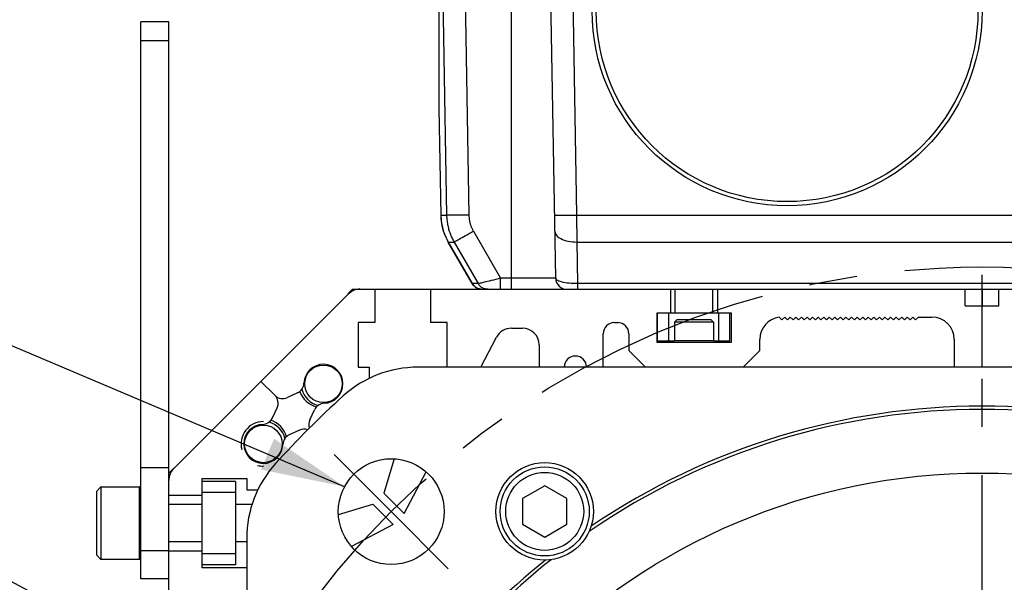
# Model space of a CAD drawing. Header units: millimetres. Extents: x 0 to 420, y 0 to 297.
# Tile 53 of 63: x 296 to 331, y 201 to 222. Entities that reach past the tile are written whole.
import ezdxf
from ezdxf.enums import TextEntityAlignment as Align

# ---------------------------------------------------------------- set-up
doc = ezdxf.new("R2010")
doc.units = ezdxf.units.MM
doc.header["$LTSCALE"] = 23.1
doc.linetypes.add('CENTER', pattern=[0.6, 0.375, -0.075, 0.075, -0.075])
doc.layers.get('0').update_dxf_attribs({"linetype": 'CONTINUOUS'})
for name, color, linetype in [('AXIS', 7, 'CONTINUOUS'), ('COMPONENTS', 7, 'CONTINUOUS'), ('DETAIL', 7, 'CONTINUOUS'), ('DIMENSION', 7, 'CONTINUOUS')]:
    doc.layers.add(name, color=color, linetype=linetype)
doc.styles.get("Standard").update_dxf_attribs({"font": 'arial.ttf'})
doc.styles.add('TEXTSTYLE_4', font='gdt')
doc.dimstyles.new('DIMSTYLE_2', dxfattribs={"dimtxt": 3, "dimasz": 3, "dimexe": 0.18, "dimexo": 0.0625, "dimgap": 0.09, "dimtad": 1, "dimtih": 1, "dimtoh": 1, "dimlfac": 5, "dimdsep": 46, "dimtxsty": 'STANDARD', "dimblk": '_FILLED', "dimblk1": '_FILLED', "dimblk2": '_FILLED', "dimcen": 0.09, "dimadec": 0, "dimazin": 0, "dimtol": 1, "dimtp": 0.2, "dimtm": 0.2, "dimtfac": 1, "dimtofl": 0, "dimtmove": 0, "dimatfit": 3, "dimldrblk": '_FILLED', "dimfxl": 1, "dimtolj": 1, "dimarcsym": 0})
doc.dimstyles.get("Standard").update_dxf_attribs({"dimtxt": 3, "dimasz": 3, "dimexe": 0.18, "dimexo": 0.0625, "dimgap": 0.09, "dimtad": 1, "dimdec": 3, "dimdsep": 46, "dimtxsty": 'STANDARD', "dimblk": '_FILLED', "dimblk1": '_FILLED', "dimblk2": '_FILLED', "dimcen": 0.09, "dimadec": 0, "dimazin": 0, "dimtol": 1, "dimtp": 0.001, "dimtm": 0.001, "dimtfac": 1, "dimtdec": 3, "dimtofl": 0, "dimtmove": 0, "dimatfit": 3, "dimldrblk": '_FILLED', "dimfxl": 1, "dimtolj": 1, "dimarcsym": 0})

# ---------------------------------------------------------------- blocks, each defined once
blk = doc.blocks.new('_FILLED')
at = {"color": 0, "linetype": 'BYBLOCK'}
blk.add_solid([(0, 0), (-1, 0.2), (-1, -0.2)], dxfattribs=at)
blk = doc.blocks.new('*D1')
at = {"layer": 'DIMENSION', "color": 2, "linetype": 'CONTINUOUS'}
for p, q in [((293.804, 202.271), (268.342, 202.271)), ((303.632, 196.997), (293.804, 202.271)), ((293.804, 202.271), (293.804, 202.271))]:
    blk.add_line(p, q, dxfattribs=at)
at = {"layer": 'DIMENSION', "color": 2, "linetype": 'CONTINUOUS', "xscale": 3, "yscale": 3, "zscale": 3, "rotation": 331.7813436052}
blk.add_blockref('_FILLED', (303.632, 196.997), dxfattribs=at)
at = {"layer": 'DIMENSION', "color": 2, "linetype": 'CONTINUOUS', "style": 'TEXTSTYLE_4'}
for s, p in [('`', (285.835, 203.021)), ('n', (275.342, 203.021))]:
    blk.add_text(s, height=3, dxfattribs=at).set_placement(p, align=Align.RIGHT)
at = {"layer": 'DIMENSION', "color": 2, "linetype": 'CONTINUOUS'}
for s, p in [('300', (282.335, 203.021)), ('0.2', (291.656, 203.021))]:
    blk.add_text(s, height=3, dxfattribs=at).set_placement(p, align=Align.RIGHT)
blk = doc.blocks.new('*D2')
at = {"layer": 'DIMENSION', "color": 2, "linetype": 'CONTINUOUS'}
for p, q in [((293.804, 202.271), (268.342, 202.271)), ((303.632, 196.997), (293.804, 202.271)), ((293.804, 202.271), (293.804, 202.271))]:
    blk.add_line(p, q, dxfattribs=at)
at = {"layer": 'DIMENSION', "color": 2, "linetype": 'CONTINUOUS', "xscale": 3, "yscale": 3, "zscale": 3, "rotation": 331.7813436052}
blk.add_blockref('_FILLED', (303.632, 196.997), dxfattribs=at)
at = {"layer": 'DIMENSION', "color": 2, "linetype": 'CONTINUOUS', "style": 'TEXTSTYLE_4'}
for s, p in [('`', (285.835, 203.021)), ('n', (275.342, 203.021))]:
    blk.add_text(s, height=3, dxfattribs=at).set_placement(p, align=Align.RIGHT)
at = {"layer": 'DIMENSION', "color": 2, "linetype": 'CONTINUOUS'}
for s, p in [('300', (282.335, 203.021)), ('0.2', (291.656, 203.021))]:
    blk.add_text(s, height=3, dxfattribs=at).set_placement(p, align=Align.RIGHT)

msp = doc.modelspace()

# ---------------------------------------------------------------- linework, layer by layer
at = {"layer": 'AXIS', "color": 2, "linetype": 'CENTER'}
for p, q in [((330.06653, 182.81169), (330.06653, 212.53028)), ((308.85332, 204.0249), (306.80271, 206.07551)), ((308.85332, 204.0249), (310.90393, 201.97429))]:
    msp.add_line(p, q, dxfattribs=at)
msp.add_circle((330.06653, 182.81169), 30, dxfattribs=at)
at = {"layer": 'COMPONENTS', "color": 7, "linetype": 'CONTINUOUS'}
for p, q in [((310.56653, 230.87402), (310.56653, 218.49297)), ((314.75967, 212.40471), (314.4963, 227.49274)), ((310.63121, 226.85796), (310.84278, 214.67211)), ((299.86653, 201.61169), (299.86653, 221.61169)), ((300.86653, 221.61169), (299.86653, 221.61169)), ((300.86653, 160.21169), (300.86653, 221.61169)), ((310.56653, 218.4966), (310.63325, 214.67192)), ((310.90092, 213.70679), (311.76415, 212.21168)), ((311.11037, 213.70701), (311.97357, 212.21169)), ((301.04226, 205.57143), (307.30679, 211.83596)), ((307.29879, 211.84396), (307.46653, 212.01169)), ((307.46653, 212.01169), (352.66653, 212.01169)), ((308.26653, 212.01169), (308.26653, 210.81169)), ((310.26653, 212.01169), (310.26653, 210.81169)), ((318.88653, 212.01169), (318.88653, 211.15169)), ((319.04153, 212.01169), (319.04153, 211.15169)), ((320.39153, 212.01169), (320.39153, 211.15169)), ((320.56653, 212.01169), (320.56653, 211.15169)), ((329.46653, 211.41169), (329.46653, 212.01169)), ((330.66653, 211.41169), (330.66653, 212.01169)), ((318.38653, 211.15169), (318.38653, 210.11169)), ((321.06653, 211.15169), (318.38653, 211.15169)), ((318.41653, 210.15169), (318.41653, 211.15169)), ((318.81653, 210.15169), (318.81653, 211.15169)), ((320.61653, 210.15169), (320.61653, 211.15169)), ((321.01653, 210.15169), (321.01653, 211.15169)), ((321.06653, 210.11169), (321.06653, 211.15169)), ((329.46653, 211.41169), (330.66653, 211.41169)), ((330.06653, 209.21169), (330.06653, 211.41169)), ((307.66653, 210.81169), (307.66653, 209.21169)), ((308.26653, 210.81169), (307.66653, 210.81169)), ((310.86653, 210.81169), (310.26653, 210.81169)), ((310.86653, 209.21169), (310.86653, 210.81169)), ((316.86653, 210.81169), (316.98653, 210.81169)), ((319.02653, 210.83169), (319.10653, 210.91169)), ((319.02653, 210.83169), (319.02653, 210.15869)), ((320.42653, 210.83169), (319.02653, 210.83169)), ((320.34653, 210.91169), (319.10653, 210.91169)), ((320.42653, 210.83169), (320.34653, 210.91169)), ((320.42653, 210.83169), (320.42653, 210.15869)), ((322.78525, 211.00867), (322.88223, 210.91169)), ((322.88223, 210.91169), (322.98223, 211.01169)), ((322.98223, 211.01169), (323.08223, 210.91169)), ((323.08223, 210.91169), (323.18223, 211.01169)), ((323.18223, 211.01169), (323.28223, 210.91169)), ((323.28223, 210.91169), (323.38223, 211.01169)), ((323.38223, 211.01169), (323.48223, 210.91169)), ((323.48223, 210.91169), (323.58223, 211.01169)), ((323.58223, 211.01169), (323.68223, 210.91169)), ((323.68223, 210.91169), (323.78223, 211.01169)), ((323.78223, 211.01169), (323.88223, 210.91169)), ((323.88223, 210.91169), (323.98223, 211.01169)), ((323.98223, 211.01169), (324.08223, 210.91169)), ((324.08223, 210.91169), (324.18223, 211.01169)), ((324.18223, 211.01169), (324.28223, 210.91169)), ((324.28223, 210.91169), (324.38223, 211.01169)), ((324.38223, 211.01169), (324.48223, 210.91169)), ((324.48223, 210.91169), (324.58223, 211.01169)), ((324.58223, 211.01169), (324.68223, 210.91169)), ((324.68223, 210.91169), (324.78223, 211.01169)), ((324.78223, 211.01169), (324.88223, 210.91169)), ((324.88223, 210.91169), (324.98223, 211.01169)), ((324.98223, 211.01169), (325.08223, 210.91169)), ((325.08223, 210.91169), (325.18223, 211.01169)), ((325.18223, 211.01169), (325.28223, 210.91169)), ((325.28223, 210.91169), (325.38223, 211.01169)), ((325.38223, 211.01169), (325.48223, 210.91169)), ((325.48223, 210.91169), (325.58223, 211.01169)), ((325.58223, 211.01169), (325.68223, 210.91169)), ((325.68223, 210.91169), (325.78223, 211.01169)), ((325.78223, 211.01169), (325.88223, 210.91169)), ((325.88223, 210.91169), (325.98223, 211.01169)), ((325.98223, 211.01169), (326.08223, 210.91169)), ((326.08223, 210.91169), (326.18223, 211.01169)), ((326.18223, 211.01169), (326.28223, 210.91169)), ((326.28223, 210.91169), (326.38223, 211.01169)), ((326.38223, 211.01169), (326.48223, 210.91169)), ((326.48223, 210.91169), (326.58223, 211.01169)), ((326.58223, 211.01169), (326.68223, 210.91169)), ((326.68223, 210.91169), (326.78223, 211.01169)), ((326.78223, 211.01169), (326.88223, 210.91169)), ((326.88223, 210.91169), (326.98223, 211.01169)), ((326.98223, 211.01169), (327.08223, 210.91169)), ((327.08223, 210.91169), (327.18223, 211.01169)), ((327.18223, 211.01169), (327.28223, 210.91169)), ((327.28223, 210.91169), (327.38223, 211.01169)), ((327.38223, 211.01169), (327.48223, 210.91169)), ((327.48223, 210.91169), (327.58223, 211.01169)), ((327.58223, 211.01169), (327.68223, 210.91169)), ((327.68223, 210.91169), (327.78223, 211.01169)), ((327.78223, 211.01169), (328.26653, 211.01169)), ((313.16653, 210.61169), (313.56653, 210.61169)), ((316.46653, 209.21169), (316.46653, 210.41169)), ((317.38653, 210.41169), (317.38653, 209.81169)), ((312.07053, 209.21169), (312.63495, 210.28995)), ((314.16653, 210.01169), (314.16653, 209.21169)), ((318.38653, 210.11169), (321.06653, 210.11169)), ((319.02653, 210.15169), (318.41653, 210.15169)), ((321.01653, 210.15169), (320.42653, 210.15169)), ((322.08653, 209.81169), (322.08653, 210.21169)), ((329.06653, 210.21169), (329.06653, 209.21169)), ((317.38653, 209.81169), (317.98653, 209.21169)), ((321.48653, 209.21169), (322.08653, 209.81169)), ((307.66653, 209.21169), (308.06653, 209.21169)), ((308.06653, 209.21169), (308.06653, 208.81169)), ((350.3219, 209.21169), (309.81116, 209.21169)), ((304.17453, 208.70369), (304.67648, 208.20174)), ((305.49022, 208.29079), (305.12837, 208.12206)), ((304.58743, 207.388), (304.75616, 207.74985)), ((305.9269, 207.32354), (306.09563, 207.68538)), ((305.55469, 206.95133), (305.19284, 206.78259)), ((308.95523, 205.92036), (308.58653, 204.68593)), ((299.86653, 205.61169), (300.86653, 205.61169)), ((300.86653, 205.41169), (301.03426, 205.57943)), ((309.31821, 203.95369), (310.10345, 205.45381)), ((302.06653, 202.01169), (302.06653, 205.21169)), ((302.06653, 205.21169), (303.66653, 205.21169)), ((303.26653, 205.11169), (302.06653, 205.11169)), ((303.26653, 205.11169), (303.26653, 202.11169)), ((303.66653, 205.21169), (303.66653, 204.81169)), ((298.42653, 204.91169), (298.26653, 204.75169)), ((298.26653, 204.75169), (298.26653, 202.47169)), ((298.42653, 204.91169), (298.42653, 202.31169)), ((298.42653, 204.91169), (299.79953, 204.91169)), ((303.26653, 204.71169), (302.06653, 204.71169)), ((303.66653, 204.81169), (304.06653, 204.81169)), ((314.36321, 204.95728), (313.56321, 204.49539)), ((315.16321, 204.49539), (314.36321, 204.95728)), ((300.86653, 204.61169), (302.06653, 204.61169)), ((308.58653, 204.68593), (309.31821, 203.95369)), ((313.56321, 204.49539), (313.56321, 203.57163)), ((315.16321, 203.57163), (315.16321, 204.49539)), ((302.06653, 204.28669), (300.86653, 204.28669)), ((303.85751, 204.28669), (303.26653, 204.28669)), ((306.95799, 203.92303), (308.19229, 204.29169)), ((308.19229, 204.29169), (308.92453, 203.56001)), ((308.92453, 203.56001), (307.42441, 202.77477)), ((313.56321, 203.57163), (314.36321, 203.10975)), ((314.36321, 203.10975), (315.16321, 203.57163)), ((302.06653, 202.93669), (300.86653, 202.93669)), ((303.66653, 202.93669), (303.26653, 202.93669)), ((303.66653, 203.06706), (303.66653, 162.55632)), ((300.86653, 202.61169), (302.06653, 202.61169)), ((298.42653, 202.31169), (298.26653, 202.47169)), ((299.79953, 202.31169), (298.42653, 202.31169)), ((303.26653, 202.51169), (302.06653, 202.51169)), ((303.26653, 202.11169), (302.06653, 202.11169)), ((303.66653, 202.01169), (302.06653, 202.01169)), ((300.86653, 201.61169), (299.86653, 201.61169))]:
    msp.add_line(p, q, dxfattribs=at)
at = {"layer": 'COMPONENTS', "color": 9, "linetype": 'CONTINUOUS'}
for p, q in [((315.51997, 214.67211), (315.29618, 227.49274)), ((311.43108, 226.85796), (311.64265, 214.67211)), ((313.16653, 212.01169), (313.16653, 225.61169)), ((300.86653, 220.93677), (299.86653, 220.93677)), ((310.63325, 214.67209), (310.63328, 214.67203)), ((310.63328, 214.67211), (310.84278, 214.67211)), ((315.53007, 213.70701), (315.51997, 214.67211)), ((315.51997, 214.67211), (344.61309, 214.67211)), ((311.80318, 214.09305), (312.7778, 212.40471)), ((310.84748, 213.80588), (310.90096, 213.70694)), ((310.90086, 213.70689), (310.9009, 213.70688)), ((310.90096, 213.70694), (311.11037, 213.70701)), ((311.76423, 212.21171), (310.90096, 213.70694)), ((315.55618, 212.21169), (315.53007, 213.70701)), ((315.53007, 213.70701), (344.60298, 213.70701)), ((311.78978, 212.17285), (311.76423, 212.21171)), ((311.97357, 212.21169), (311.76423, 212.21171)), ((311.81968, 212.13721), (311.78978, 212.17285)), ((312.37029, 212.30479), (312.23492, 212.27191)), ((312.7778, 212.01169), (312.7778, 212.40471)), ((314.75967, 212.40471), (312.7778, 212.40471)), ((315.55618, 212.01169), (315.55618, 212.21169)), ((344.57688, 212.21169), (315.55618, 212.21169)), ((320.42653, 210.15869), (319.02653, 210.15869)), ((299.79953, 204.91169), (299.79953, 202.31169)), ((300.86653, 202.61169), (299.86653, 202.61169))]:
    msp.add_line(p, q, dxfattribs=at)
at = {"layer": 'COMPONENTS', "color": 2, "linetype": 'CENTER'}
msp.add_line((330.06653, 212.01169), (330.06653, 211.41169), dxfattribs=at)
at = {"layer": 'COMPONENTS', "color": 9, "linetype": 'CONTINUOUS'}
for points in [[(310.63328, 214.67211), (310.63841, 214.55975), (310.64984, 214.44787), (310.66754, 214.3368), (310.69146, 214.2269), (310.72152, 214.11852), (310.75762, 214.012), (310.79965, 213.90768), (310.84748, 213.80588)], [(311.64265, 214.67211), (311.55933, 214.67074), (311.47693, 214.66954), (311.39633, 214.66851), (311.3184, 214.66768), (311.24401, 214.66705), (311.17395, 214.66662), (311.10899, 214.66641), (311.04983, 214.66641), (310.99712, 214.66662), (310.95144, 214.66705), (310.91327, 214.66768), (310.88304, 214.66851), (310.86107, 214.66954), (310.8476, 214.67074), (310.84278, 214.67211)], [(311.64265, 214.67211), (311.64337, 214.64658), (311.64462, 214.62114), (311.6464, 214.59579), (311.64873, 214.57051), (311.65158, 214.54532), (311.65496, 214.52024), (311.65886, 214.49527), (311.66328, 214.4704), (311.66822, 214.44567), (311.67367, 214.42105), (311.67964, 214.39656), (311.68612, 214.37222), (311.69311, 214.34802), (311.7006, 214.32396), (311.7086, 214.30006), (311.71711, 214.27633), (311.72612, 214.25276), (311.73563, 214.22937), (311.74564, 214.20616), (311.75615, 214.18313), (311.76716, 214.1603), (311.77867, 214.13768), (311.79068, 214.11527), (311.80318, 214.09305)], [(314.72009, 214.67211), (314.72449, 214.67073), (314.73761, 214.66951), (314.7593, 214.66848), (314.78932, 214.66764), (314.82733, 214.667), (314.87294, 214.66657), (314.92563, 214.66636), (314.98483, 214.66636), (315.04989, 214.66657), (315.1201, 214.667), (315.19469, 214.66764), (315.27284, 214.66848), (315.3537, 214.66951), (315.43637, 214.67073), (315.51997, 214.67211)], [(311.80318, 214.09305), (311.73137, 214.05168), (311.66033, 214.01091), (311.59083, 213.97118), (311.52362, 213.93291), (311.45942, 213.89651), (311.39892, 213.86238), (311.34278, 213.83088), (311.29159, 213.80236), (311.24591, 213.77712), (311.20624, 213.75544), (311.173, 213.73754), (311.14654, 213.72362), (311.12716, 213.71383), (311.11506, 213.70827), (311.11037, 213.70701)], [(314.7302, 214.09305), (314.73526, 214.05156), (314.74893, 214.01067), (314.77106, 213.97082), (314.80142, 213.93244), (314.83967, 213.89596), (314.88541, 213.86177), (314.93812, 213.83023), (314.99726, 213.80169), (315.06216, 213.77646), (315.13214, 213.75481), (315.20642, 213.73698), (315.28422, 213.72316), (315.36468, 213.71349), (315.44692, 213.70809), (315.53007, 213.70701)], [(312.06562, 212.01432), (312.06417, 212.0144), (312.01836, 212.02248), (311.9738, 212.03583), (311.93109, 212.05426), (311.89081, 212.07752), (311.85351, 212.10529), (311.81968, 212.13721)], [(312.23492, 212.27191), (312.07949, 212.2349), (312.04229, 212.22628), (312.0129, 212.21957), (311.99158, 212.21484), (311.97845, 212.2122), (311.97357, 212.21169)], [(312.31997, 212.01169), (312.27354, 212.0144), (312.22773, 212.02248), (312.18317, 212.03582), (312.14045, 212.05424), (312.10017, 212.0775), (312.06286, 212.10528), (312.02903, 212.1372), (311.99913, 212.17283), (311.97357, 212.21169)], [(312.7778, 212.40471), (312.69179, 212.3839), (312.60728, 212.36302), (312.52507, 212.34252), (312.44577, 212.32303), (312.37029, 212.30479)], [(315.55618, 212.21169), (315.475, 212.21211), (315.39449, 212.21467), (315.31549, 212.21935), (315.23891, 212.226), (315.1655, 212.23459), (315.09595, 212.24519), (315.03101, 212.25757), (314.97149, 212.27158), (314.9181, 212.28734), (314.87149, 212.30451), (314.83232, 212.32279), (314.80118, 212.34233), (314.7785, 212.36289), (314.76458, 212.38384), (314.75967, 212.40471)]]:
    msp.add_lwpolyline(points, dxfattribs=at)
at = {"layer": 'COMPONENTS', "color": 7, "linetype": 'CONTINUOUS'}
for points in [[(310.63329, 214.67192), (310.63391, 214.64582), (310.64266, 214.51028), (310.66059, 214.37564), (310.68762, 214.24253), (310.72362, 214.11157), (310.76842, 213.98334), (310.82183, 213.85846), (310.88359, 213.73749), (310.90095, 213.7068)], [(310.84278, 214.67211), (310.84397, 214.62959), (310.84606, 214.58717), (310.84905, 214.54488), (310.85292, 214.50275), (310.85768, 214.46078), (310.86331, 214.41898), (310.86981, 214.37735), (310.87718, 214.33592), (310.88542, 214.29468), (310.89451, 214.25365), (310.90446, 214.21285), (310.91526, 214.17227), (310.92691, 214.13193), (310.9394, 214.09184), (310.95274, 214.05201), (310.96692, 214.01245), (310.98193, 213.97318), (310.99778, 213.93419), (311.01447, 213.8955), (311.03199, 213.85713), (311.05034, 213.81908), (311.06953, 213.78136), (311.08954, 213.744), (311.11037, 213.70701)]]:
    msp.add_lwpolyline(points, dxfattribs=at)
for centre, radius in [((323.06653, 222.01169), 7), ((306.42053, 208.61569), 0.675), ((304.26253, 206.45769), 0.675), ((308.85332, 204.0249), 1.9), ((314.36321, 204.03351), 1.75), ((330.06653, 182.81169), 22.6), ((314.36321, 204.03351), 1.6), ((314.36321, 204.03351), 1.4)]:
    msp.add_circle(centre, radius, dxfattribs=at)
at = {"layer": 'COMPONENTS', "color": 9, "linetype": 'CONTINUOUS'}
msp.add_circle((323.06653, 222.01169), 6.85431, dxfattribs=at)
at = {"layer": 'COMPONENTS', "color": 7, "linetype": 'CONTINUOUS'}
for centre, radius, start, end in [((312.11056, 212.41169), 0.4, 210.001074, 270.000001), ((315.15961, 212.41169), 0.4, 181, 270), ((307.73106, 211.41169), 0.6, 90, 135), ((316.86653, 210.41169), 0.4, 90, 180), ((316.98653, 210.41169), 0.4, 0, 90), ((322.88653, 210.21169), 0.8, 97.054053, 180), ((328.26653, 210.21169), 0.8, 0, 90), ((313.16653, 210.01169), 0.6, 90, 152.37), ((313.56653, 210.01169), 0.6, 0, 90), ((306.42053, 208.61569), 0.7, 271.960133, 178.039867), ((315.46653, 209.21169), 0.4, 0, 180), ((309.81116, 205.21169), 4, 90, 132.121702), ((305.32117, 208.65332), 0.4, 295, 358.039867), ((306.4175, 208.64722), 0.9, 199.834987, 253.532959), ((306.42053, 208.61569), 0.8, 194.179797, 255.801771), ((304.39364, 207.9189), 0.4, 335, 45), ((304.95932, 208.48458), 0.4, 225, 295), ((330.06653, 182.81169), 34.2, 132.121702, 137.878298), ((306.45815, 207.51634), 0.4, 91.960133, 155), ((330.06653, 182.81169), 24.88451, 55.456375, 124.543624), ((330.06653, 182.81169), 25, 55.84191, 124.15809), ((304.2249, 207.55705), 0.4, 271.960133, 335), ((304.26253, 206.45769), 0.8, 14.179797, 75.801771), ((304.231, 206.46072), 0.9, 16.457158, 70.165013), ((306.28942, 207.15449), 0.4, 155, 199.225452), ((304.26253, 206.45769), 0.7, 91.960133, 358.039867), ((305.72373, 206.5888), 0.4, 70.774548, 115), ((305.36188, 206.42007), 0.4, 115, 178.039867), ((301.46653, 205.14717), 0.6, 135, 180), ((307.66653, 203.06706), 4, 137.878298, 180), ((299.79953, 204.84469), 0.067, 0, 90), ((299.79953, 202.37869), 0.067, 270, 360), ((330.06653, 182.81169), 24.88452, 128.456372, 141.543624), ((330.06653, 182.81169), 25, 128.84191, 141.15809)]:
    msp.add_arc(centre, radius, start, end, dxfattribs=at)
at = {"layer": 'COMPONENTS', "color": 2, "linetype": 'CONTINUOUS'}
for start, end in [(90, 195), (255, 270)]:
    msp.add_arc((304.26253, 206.45769), 0.8, start, end, dxfattribs=at)

# ---------------------------------------------------------------- dimensions: what is measured, and where the dimension line sits
at = {"layer": 'DIMENSION', "color": 2, "linetype": 'CONTINUOUS'}
for picture in ['*D1', '*D2']:
    dim = msp.add_diameter_dim_2p(p1=(303.63204, 196.99682), p2=(356.50101, 168.62656), dimstyle='DIMSTYLE_2', dxfattribs=at)
    dim.commit()
    dim.dimension.update_dxf_attribs({"geometry": picture, "text_midpoint": (276.58823, 204.52064), "dimtype": 163})

# ---------------------------------------------------------------- leaders
at = {"layer": 'DETAIL', "color": 2, "linetype": 'CONTINUOUS'}
msp.add_leader([(307.17712, 204.91943), (294.92275, 210.11016), (291.47857, 210.11016)], dimstyle='STANDARD', override={"dimtad": 0}, dxfattribs=at)

doc.saveas('drawing.dxf')
